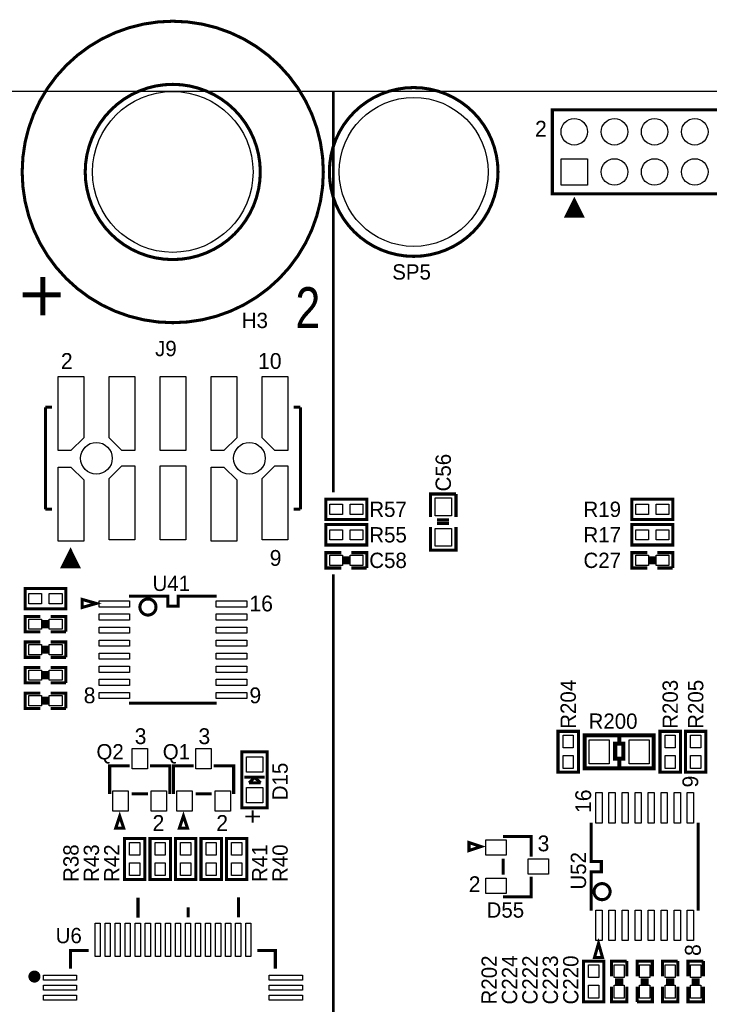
# Model space of a CAD drawing. Extents: x -19 to 391, y -43 to 244.
# Tile 7 of 34: x 72 to 107, y 45 to 94. Entities that reach past the tile are written whole.
import ezdxf

# ---------------------------------------------------------------- set-up
doc = ezdxf.new("R2010")
doc.units = 0
for name, color, linetype in [('BOARD_GEOMETRY_OUTLINE', 3, 'CONTINUOUS'), ('BOARD_GEOMETRY_SILKSCREEN_TOP', 1, 'CONTINUOUS'), ('PACKAGE_GEOMETRY_SILKSCREEN_TOP', 4, 'CONTINUOUS'), ('PIN_TOP', 5, 'CONTINUOUS'), ('REF_DES_SILKSCREEN_TOP', 6, 'CONTINUOUS')]:
    doc.layers.add(name, color=color, linetype=linetype)

msp = doc.modelspace()

# ---------------------------------------------------------------- linework, layer by layer
at = {"layer": 'BOARD_GEOMETRY_OUTLINE'}
msp.add_lwpolyline([(0, 0), (159.999934, 0), (159.999934, 90.000074), (0, 90.000074)], close=True, dxfattribs=at)
at = {"layer": 'BOARD_GEOMETRY_SILKSCREEN_TOP'}
for points, const_width in [([(88.000078, 90.000074), (88.000078, 70.050914)], 0.127), ([(73.533, 80.772), (73.533, 78.867)], 0.254), ([(72.517, 79.883), (74.422, 79.883)], 0.254), ([(88.000078, 65.986152), (88.000078, 33.499044)], 0.127)]:
    msp.add_lwpolyline(points, dxfattribs=dict(at, const_width=const_width))
at = {"layer": 'PACKAGE_GEOMETRY_SILKSCREEN_TOP'}
for points, const_width in [([(87.500206, 86.000082, 1), (72.499982, 86.000082, 1)], 0.1524), ([(84.35975, 86.000082, 1), (75.640438, 86.000082, 1)], 0.1524), ([(96.19996, 86.000082, 1), (87.80018, 86.000082, 1)], 0.1524), ([(79.165196, 64.352424, 1), (78.364804, 64.352576, 1)], 0.1524), ([(101.782626, 50.189892, 1), (100.982374, 50.190108, 1)], 0.1524), ([(73.25995, 45.964094, 1), (72.96023, 45.964094, 1)], 0.299974)]:
    msp.add_lwpolyline(points, format="xyb", close=True, dxfattribs=dict(at, const_width=const_width))
for points, const_width in [([(98.90506, 84.905088), (139.094972, 84.905088), (139.094972, 89.095072), (98.90506, 89.095072)], 0.1524), ([(100.000054, 84.600034), (99.600004, 83.800188), (100.400104, 83.800188)], 0.1524), ([(100.000054, 84.30514), (99.799902, 83.90509), (100.199952, 83.90509)], 0.249936), ([(87.63, 69.723), (89.662, 69.723), (89.662, 68.707), (87.63, 68.707)], 0.1524), ([(102.87, 69.723), (104.902, 69.723), (104.902, 68.707), (102.87, 68.707)], 0.1524), ([(87.63, 68.453), (89.662, 68.453), (89.662, 67.437), (87.63, 67.437)], 0.1524), ([(102.87, 68.453), (104.902, 68.453), (104.902, 67.437), (102.87, 67.437)], 0.1524), ([(74.909934, 67.15506), (74.509884, 66.35496), (75.309984, 66.35496)], 0.1524), ([(74.909934, 66.859912), (74.710036, 66.460116), (75.110086, 66.460116)], 0.249936), ([(74.676, 64.262), (72.644, 64.262), (72.644, 65.278), (74.676, 65.278)], 0.1524), ([(76.190094, 64.52997), (75.49007, 64.730122), (75.49007, 64.330072)], 0.1524), ([(100.203, 58.166), (100.203, 56.134), (99.187, 56.134), (99.187, 58.166)], 0.1524), ([(103.959914, 57.974992), (103.959914, 56.325008), (100.510086, 56.325008), (100.510086, 57.974992)], 0.199898), ([(105.283, 58.166), (105.283, 56.134), (104.267, 56.134), (104.267, 58.166)], 0.1524), ([(106.553, 58.166), (106.553, 56.134), (105.537, 56.134), (105.537, 58.166)], 0.1524), ([(102.434898, 56.799988), (102.035102, 56.799988), (102.035102, 57.55005), (102.434898, 57.55005)], 0.199898), ([(83.439, 54.356), (83.439, 57.15), (84.709, 57.15), (84.709, 54.356)], 0.1524), ([(77.359002, 53.952902), (77.159104, 53.352954), (77.5589, 53.352954)], 0.1524), ([(80.534002, 53.952902), (80.334104, 53.352954), (80.7339, 53.352954)], 0.1524), ([(77.597, 50.8), (77.597, 52.832), (78.613, 52.832), (78.613, 50.8)], 0.1524), ([(78.867, 50.8), (78.867, 52.832), (79.883, 52.832), (79.883, 50.8)], 0.1524), ([(80.137, 50.8), (80.137, 52.832), (81.153, 52.832), (81.153, 50.8)], 0.1524), ([(81.407, 50.8), (81.407, 52.832), (82.423, 52.832), (82.423, 50.8)], 0.1524), ([(83.693, 52.832), (83.693, 50.8), (82.677, 50.8), (82.677, 52.832)], 0.1524), ([(95.354902, 52.434998), (94.754954, 52.634896), (94.754954, 52.2351)], 0.1524), ([(101.20503, 47.615094), (101.004878, 46.91507), (101.404928, 46.91507)], 0.1524), ([(101.473, 46.736), (101.473, 44.704), (100.457, 44.704), (100.457, 46.736)], 0.1524)]:
    msp.add_lwpolyline(points, close=True, dxfattribs=dict(at, const_width=const_width))
for points, const_width in [([(73.66, 74.295), (73.66, 69.215)], 0.1524), ([(73.66, 74.295), (73.984104, 74.295)], 0.1524), ([(86.36, 74.295), (86.02472, 74.295)], 0.1524), ([(86.36, 69.215), (86.36, 74.295)], 0.1524), ([(92.837, 68.834), (92.837, 69.977), (94.107, 69.977)], 0.1524), ([(94.107, 69.977), (94.107, 68.834)], 0.1524), ([(73.66, 69.215), (73.984104, 69.215)], 0.1524), ([(86.36, 69.215), (86.02472, 69.215)], 0.1524), ([(93.7514, 68.6816), (93.1672, 68.6816)], 0.1524), ([(94.107, 68.326), (94.107, 67.183), (92.837, 67.183), (92.837, 68.326)], 0.1524), ([(93.7514, 68.5038), (93.1672, 68.5038)], 0.1524), ([(88.392, 66.294), (87.63, 66.294), (87.63, 67.056), (88.392, 67.056)], 0.1524), ([(88.9, 67.056), (89.662, 67.056), (89.662, 66.294)], 0.1524), ([(103.632, 66.294), (102.87, 66.294), (102.87, 67.056), (103.632, 67.056)], 0.1524), ([(104.14, 67.056), (104.902, 67.056), (104.902, 66.294)], 0.1524), ([(88.5698, 66.4718), (88.5698, 66.8782)], 0.1524), ([(88.7222, 66.4718), (88.7222, 66.8782)], 0.1524), ([(103.8098, 66.4718), (103.8098, 66.8782)], 0.1524), ([(103.9622, 66.4718), (103.9622, 66.8782)], 0.1524), ([(89.662, 66.294), (88.9, 66.294)], 0.1524), ([(104.902, 66.294), (104.14, 66.294)], 0.1524), ([(77.8256, 64.897), (79.756, 64.897), (79.756, 64.389), (80.264, 64.389), (80.264, 64.897), (82.1944, 64.897)], 0.1524), ([(73.406, 63.119), (72.644, 63.119), (72.644, 63.881), (73.406, 63.881)], 0.1524), ([(73.5838, 63.2968), (73.5838, 63.7032)], 0.1524), ([(73.7362, 63.2968), (73.7362, 63.7032)], 0.1524), ([(73.914, 63.881), (74.676, 63.881), (74.676, 63.119)], 0.1524), ([(74.676, 63.119), (73.914, 63.119)], 0.1524), ([(73.406, 61.849), (72.644, 61.849), (72.644, 62.611), (73.406, 62.611)], 0.1524), ([(73.5838, 62.0268), (73.5838, 62.4332)], 0.1524), ([(73.7362, 62.0268), (73.7362, 62.4332)], 0.1524), ([(73.914, 62.611), (74.676, 62.611), (74.676, 61.849)], 0.1524), ([(74.676, 61.849), (73.914, 61.849)], 0.1524), ([(73.406, 60.579), (72.644, 60.579), (72.644, 61.341), (73.406, 61.341)], 0.1524), ([(73.914, 61.341), (74.676, 61.341), (74.676, 60.579)], 0.1524), ([(73.5838, 60.7568), (73.5838, 61.1632)], 0.1524), ([(73.7362, 60.7568), (73.7362, 61.1632)], 0.1524), ([(74.676, 60.579), (73.914, 60.579)], 0.1524), ([(73.406, 59.309), (72.644, 59.309), (72.644, 60.071), (73.406, 60.071)], 0.1524), ([(73.5838, 59.4868), (73.5838, 59.8932)], 0.1524), ([(73.7362, 59.4868), (73.7362, 59.8932)], 0.1524), ([(73.914, 60.071), (74.676, 60.071), (74.676, 59.309)], 0.1524), ([(74.676, 59.309), (73.914, 59.309)], 0.1524), ([(82.1944, 59.563), (77.8256, 59.563)], 0.1524), ([(102.235, 57.600088), (102.235, 57.9501)], 0.199898), ([(102.235, 56.3499), (102.235, 56.74995)], 0.199898), ([(77.858874, 56.453024), (76.858876, 56.453024), (76.858876, 55.052976)], 0.1524), ([(79.859124, 55.052976), (79.859124, 56.453024), (78.859126, 56.453024)], 0.1524), ([(81.033874, 56.453024), (80.033876, 56.453024), (80.033876, 55.052976)], 0.1524), ([(83.034124, 55.052976), (83.034124, 56.453024), (82.034126, 56.453024)], 0.1524), ([(84.582, 55.88), (83.566, 55.88)], 0.1524), ([(84.074, 55.88), (83.7946, 55.6006)], 0.1524), ([(84.074, 55.9562), (84.074, 55.88)], 0.1524), ([(84.3788, 55.6006), (84.074, 55.88)], 0.1524), ([(83.7946, 55.6006), (84.0994, 55.6006)], 0.1524), ([(84.074, 55.6006), (84.074, 55.5498)], 0.1524), ([(84.0994, 55.6006), (84.3788, 55.6006)], 0.1524), ([(77.95895, 55.052976), (78.75905, 55.052976)], 0.1524), ([(81.13395, 55.052976), (81.93405, 55.052976)], 0.1524), ([(100.838, 49.2506), (100.838, 51.181), (101.346, 51.181), (101.346, 51.689), (100.838, 51.689), (100.838, 53.6194)], 0.1524), ([(106.172, 53.6194), (106.172, 49.2506)], 0.1524), ([(97.855024, 51.935126), (97.855024, 52.935124), (96.454976, 52.935124)], 0.1524), ([(96.454976, 51.83505), (96.454976, 51.03495)], 0.1524), ([(96.454976, 49.934876), (97.855024, 49.934876), (97.855024, 50.934874)], 0.1524), ([(83.27009, 48.90389), (83.27009, 49.903888)], 0.1524), ([(78.2701, 48.893984), (78.2701, 49.893982)], 0.1524), ([(80.769968, 48.91405), (80.769968, 49.413922)], 0.1524), ([(75.81011, 47.264066), (74.909934, 47.264066), (74.909934, 46.36389)], 0.1524), ([(85.110066, 46.36389), (85.110066, 47.264066), (84.20989, 47.264066)], 0.1524), ([(101.854, 45.974), (101.854, 46.736), (102.616, 46.736)], 0.1524), ([(102.616, 46.736), (102.616, 45.974)], 0.1524), ([(103.124, 45.974), (103.124, 46.736), (103.886, 46.736), (103.886, 45.974)], 0.1524), ([(104.394, 45.974), (104.394, 46.736), (105.156, 46.736)], 0.1524), ([(105.156, 46.736), (105.156, 45.974)], 0.1524), ([(105.664, 45.974), (105.664, 46.736), (106.426, 46.736)], 0.1524), ([(106.426, 46.736), (106.426, 45.974)], 0.1524), ([(102.4382, 45.7962), (102.0318, 45.7962)], 0.1524), ([(102.4382, 45.6438), (102.0318, 45.6438)], 0.1524), ([(103.3018, 45.7962), (103.7082, 45.7962)], 0.1524), ([(103.3018, 45.6438), (103.7082, 45.6438)], 0.1524), ([(104.9782, 45.7962), (104.5718, 45.7962)], 0.1524), ([(104.9782, 45.6438), (104.5718, 45.6438)], 0.1524), ([(106.2482, 45.7962), (105.8418, 45.7962)], 0.1524), ([(106.2482, 45.6438), (105.8418, 45.6438)], 0.1524), ([(102.616, 45.466), (102.616, 44.704), (101.854, 44.704), (101.854, 45.466)], 0.1524), ([(103.886, 45.466), (103.886, 44.704), (103.124, 44.704)], 0.1524), ([(103.124, 44.704), (103.124, 45.466)], 0.1524), ([(105.156, 45.466), (105.156, 44.704), (104.394, 44.704), (104.394, 45.466)], 0.1524), ([(106.426, 45.466), (106.426, 44.704), (105.664, 44.704), (105.664, 45.466)], 0.1524)]:
    msp.add_lwpolyline(points, dxfattribs=dict(at, const_width=const_width))
at = {"layer": 'PIN_TOP'}
for points in [[(99.339654, 85.339682), (99.339654, 86.660482), (100.660454, 86.660482), (100.660454, 85.339682)], [(74.295, 72.134984), (74.295, 75.814936), (75.565, 75.814936), (75.565, 72.769984), (74.93, 72.134984)], [(78.105, 75.814936), (78.105, 72.134984), (77.47, 72.134984), (76.835, 72.769984), (76.835, 75.814936)], [(79.375, 72.13346), (79.375, 75.81646), (80.645, 75.81646), (80.645, 72.13346)], [(81.915, 72.134984), (81.915, 75.814936), (83.185, 75.814936), (83.185, 72.769984), (82.55, 72.134984)], [(85.725, 75.814936), (85.725, 72.134984), (85.09, 72.134984), (84.455, 72.769984), (84.455, 75.814936)], [(74.295, 67.63004), (74.295, 71.309992), (74.93, 71.309992), (75.565, 70.674992), (75.565, 67.63004)], [(78.105, 71.375016), (78.105, 67.695064), (76.835, 67.695064), (76.835, 70.740016), (77.47, 71.375016)], [(79.375, 67.69354), (79.375, 71.37654), (80.645, 71.37654), (80.645, 67.69354)], [(81.915, 67.63004), (81.915, 71.309992), (82.55, 71.309992), (83.185, 70.674992), (83.185, 67.63004)], [(85.725, 71.375016), (85.725, 67.695064), (84.455, 67.695064), (84.455, 70.740016), (85.09, 71.375016)], [(93.0656, 69.7865), (93.8784, 69.7865), (93.8784, 68.8975), (93.0656, 68.8975)], [(87.8205, 68.961), (87.8205, 69.469), (88.4555, 69.469), (88.4555, 68.961)], [(88.8365, 68.961), (88.8365, 69.469), (89.4715, 69.469), (89.4715, 68.961)], [(103.0605, 68.961), (103.0605, 69.469), (103.6955, 69.469), (103.6955, 68.961)], [(104.0765, 68.961), (104.0765, 69.469), (104.7115, 69.469), (104.7115, 68.961)], [(87.8205, 67.691), (87.8205, 68.199), (88.4555, 68.199), (88.4555, 67.691)], [(88.8365, 67.691), (88.8365, 68.199), (89.4715, 68.199), (89.4715, 67.691)], [(93.0656, 68.2625), (93.8784, 68.2625), (93.8784, 67.3735), (93.0656, 67.3735)], [(103.0605, 67.691), (103.0605, 68.199), (103.6955, 68.199), (103.6955, 67.691)], [(104.0765, 67.691), (104.0765, 68.199), (104.7115, 68.199), (104.7115, 67.691)], [(88.4555, 66.929), (88.4555, 66.421), (87.8205, 66.421), (87.8205, 66.929)], [(89.4715, 66.929), (89.4715, 66.421), (88.8365, 66.421), (88.8365, 66.929)], [(103.6955, 66.929), (103.6955, 66.421), (103.0605, 66.421), (103.0605, 66.929)], [(104.7115, 66.929), (104.7115, 66.421), (104.0765, 66.421), (104.0765, 66.929)], [(73.4695, 65.024), (73.4695, 64.516), (72.8345, 64.516), (72.8345, 65.024)], [(74.4855, 65.024), (74.4855, 64.516), (73.8505, 64.516), (73.8505, 65.024)], [(76.327, 64.657478), (77.851, 64.657478), (77.851, 64.352678), (76.327, 64.352678)], [(82.169, 64.657478), (83.693, 64.657478), (83.693, 64.352678), (82.169, 64.352678)], [(73.4695, 63.754), (73.4695, 63.246), (72.8345, 63.246), (72.8345, 63.754)], [(74.4855, 63.754), (74.4855, 63.246), (73.8505, 63.246), (73.8505, 63.754)], [(76.327, 64.007492), (77.851, 64.007492), (77.851, 63.702692), (76.327, 63.702692)], [(82.169, 64.007492), (83.693, 64.007492), (83.693, 63.702692), (82.169, 63.702692)], [(76.327, 63.357506), (77.851, 63.357506), (77.851, 63.052706), (76.327, 63.052706)], [(82.169, 63.357506), (83.693, 63.357506), (83.693, 63.052706), (82.169, 63.052706)], [(73.4695, 62.484), (73.4695, 61.976), (72.8345, 61.976), (72.8345, 62.484)], [(74.4855, 62.484), (74.4855, 61.976), (73.8505, 61.976), (73.8505, 62.484)], [(76.327, 62.70752), (77.851, 62.70752), (77.851, 62.40272), (76.327, 62.40272)], [(82.169, 62.70752), (83.693, 62.70752), (83.693, 62.40272), (82.169, 62.40272)], [(76.327, 62.05728), (77.851, 62.05728), (77.851, 61.75248), (76.327, 61.75248)], [(82.169, 62.05728), (83.693, 62.05728), (83.693, 61.75248), (82.169, 61.75248)], [(76.327, 61.407294), (77.851, 61.407294), (77.851, 61.102494), (76.327, 61.102494)], [(82.169, 61.407294), (83.693, 61.407294), (83.693, 61.102494), (82.169, 61.102494)], [(73.4695, 61.214), (73.4695, 60.706), (72.8345, 60.706), (72.8345, 61.214)], [(74.4855, 61.214), (74.4855, 60.706), (73.8505, 60.706), (73.8505, 61.214)], [(76.327, 60.757308), (77.851, 60.757308), (77.851, 60.452508), (76.327, 60.452508)], [(82.169, 60.757308), (83.693, 60.757308), (83.693, 60.452508), (82.169, 60.452508)], [(73.4695, 59.944), (73.4695, 59.436), (72.8345, 59.436), (72.8345, 59.944)], [(74.4855, 59.944), (74.4855, 59.436), (73.8505, 59.436), (73.8505, 59.944)], [(76.327, 60.107322), (77.851, 60.107322), (77.851, 59.802522), (76.327, 59.802522)], [(82.169, 60.107322), (83.693, 60.107322), (83.693, 59.802522), (82.169, 59.802522)], [(99.441, 57.9755), (99.949, 57.9755), (99.949, 57.3405), (99.441, 57.3405)], [(104.521, 57.9755), (105.029, 57.9755), (105.029, 57.3405), (104.521, 57.3405)], [(105.791, 57.9755), (106.299, 57.9755), (106.299, 57.3405), (105.791, 57.3405)], [(101.730302, 57.7469), (101.730302, 56.5531), (100.739702, 56.5531), (100.739702, 57.7469)], [(103.730298, 57.7469), (103.730298, 56.5531), (102.739698, 56.5531), (102.739698, 57.7469)], [(77.978, 56.295036), (77.978, 57.311036), (78.74, 57.311036), (78.74, 56.295036)], [(81.153, 56.295036), (81.153, 57.311036), (81.915, 57.311036), (81.915, 56.295036)], [(84.4804, 56.134), (83.6676, 56.134), (83.6676, 56.896), (84.4804, 56.896)], [(99.441, 56.9595), (99.949, 56.9595), (99.949, 56.3245), (99.441, 56.3245)], [(104.521, 56.9595), (105.029, 56.9595), (105.029, 56.3245), (104.521, 56.3245)], [(105.791, 56.9595), (106.299, 56.9595), (106.299, 56.3245), (105.791, 56.3245)], [(84.4804, 54.61), (83.6676, 54.61), (83.6676, 55.372), (84.4804, 55.372)], [(77.02296, 54.194964), (77.02296, 55.210964), (77.78496, 55.210964), (77.78496, 54.194964)], [(78.93304, 54.194964), (78.93304, 55.210964), (79.69504, 55.210964), (79.69504, 54.194964)], [(80.19796, 54.194964), (80.19796, 55.210964), (80.95996, 55.210964), (80.95996, 54.194964)], [(82.10804, 54.194964), (82.10804, 55.210964), (82.87004, 55.210964), (82.87004, 54.194964)], [(101.077522, 53.594), (101.077522, 55.118), (101.382322, 55.118), (101.382322, 53.594)], [(101.727508, 53.594), (101.727508, 55.118), (102.032308, 55.118), (102.032308, 53.594)], [(102.377494, 53.594), (102.377494, 55.118), (102.682294, 55.118), (102.682294, 53.594)], [(103.02748, 53.594), (103.02748, 55.118), (103.33228, 55.118), (103.33228, 53.594)], [(103.67772, 53.594), (103.67772, 55.118), (103.98252, 55.118), (103.98252, 53.594)], [(104.327706, 53.594), (104.327706, 55.118), (104.632506, 55.118), (104.632506, 53.594)], [(104.977692, 53.594), (104.977692, 55.118), (105.282492, 55.118), (105.282492, 53.594)], [(105.627678, 53.594), (105.627678, 55.118), (105.932478, 55.118), (105.932478, 53.594)], [(78.359, 52.0065), (77.851, 52.0065), (77.851, 52.6415), (78.359, 52.6415)], [(79.629, 52.0065), (79.121, 52.0065), (79.121, 52.6415), (79.629, 52.6415)], [(80.899, 52.0065), (80.391, 52.0065), (80.391, 52.6415), (80.899, 52.6415)], [(82.169, 52.0065), (81.661, 52.0065), (81.661, 52.6415), (82.169, 52.6415)], [(82.931, 52.6415), (83.439, 52.6415), (83.439, 52.0065), (82.931, 52.0065)], [(95.596964, 52.77104), (96.612964, 52.77104), (96.612964, 52.00904), (95.596964, 52.00904)], [(78.359, 50.9905), (77.851, 50.9905), (77.851, 51.6255), (78.359, 51.6255)], [(79.629, 50.9905), (79.121, 50.9905), (79.121, 51.6255), (79.629, 51.6255)], [(80.899, 50.9905), (80.391, 50.9905), (80.391, 51.6255), (80.899, 51.6255)], [(82.169, 50.9905), (81.661, 50.9905), (81.661, 51.6255), (82.169, 51.6255)], [(82.931, 51.6255), (83.439, 51.6255), (83.439, 50.9905), (82.931, 50.9905)], [(97.697036, 51.816), (98.713036, 51.816), (98.713036, 51.054), (97.697036, 51.054)], [(95.596964, 50.86096), (96.612964, 50.86096), (96.612964, 50.09896), (95.596964, 50.09896)], [(101.077522, 47.752), (101.077522, 49.276), (101.382322, 49.276), (101.382322, 47.752)], [(101.727508, 47.752), (101.727508, 49.276), (102.032308, 49.276), (102.032308, 47.752)], [(102.377494, 47.752), (102.377494, 49.276), (102.682294, 49.276), (102.682294, 47.752)], [(103.02748, 47.752), (103.02748, 49.276), (103.33228, 49.276), (103.33228, 47.752)], [(103.67772, 47.752), (103.67772, 49.276), (103.98252, 49.276), (103.98252, 47.752)], [(104.327706, 47.752), (104.327706, 49.276), (104.632506, 49.276), (104.632506, 47.752)], [(104.977692, 47.752), (104.977692, 49.276), (105.282492, 49.276), (105.282492, 47.752)], [(105.627678, 47.752), (105.627678, 49.276), (105.932478, 49.276), (105.932478, 47.752)], [(76.132944, 46.963584), (76.132944, 48.614584), (76.386944, 48.614584), (76.386944, 46.963584)], [(76.63307, 46.963584), (76.63307, 48.614584), (76.88707, 48.614584), (76.88707, 46.963584)], [(77.132942, 46.963584), (77.132942, 48.614584), (77.386942, 48.614584), (77.386942, 46.963584)], [(77.633068, 46.963584), (77.633068, 48.614584), (77.887068, 48.614584), (77.887068, 46.963584)], [(78.13294, 46.963584), (78.13294, 48.614584), (78.38694, 48.614584), (78.38694, 46.963584)], [(78.633066, 46.963584), (78.633066, 48.614584), (78.887066, 48.614584), (78.887066, 46.963584)], [(79.132938, 46.963584), (79.132938, 48.614584), (79.386938, 48.614584), (79.386938, 46.963584)], [(79.633064, 46.963584), (79.633064, 48.614584), (79.887064, 48.614584), (79.887064, 46.963584)], [(80.132936, 46.963584), (80.132936, 48.614584), (80.386936, 48.614584), (80.386936, 46.963584)], [(80.633062, 46.963584), (80.633062, 48.614584), (80.887062, 48.614584), (80.887062, 46.963584)], [(81.132934, 46.963584), (81.132934, 48.614584), (81.386934, 48.614584), (81.386934, 46.963584)], [(81.63306, 46.963584), (81.63306, 48.614584), (81.88706, 48.614584), (81.88706, 46.963584)], [(82.132932, 46.963584), (82.132932, 48.614584), (82.386932, 48.614584), (82.386932, 46.963584)], [(82.633058, 46.963584), (82.633058, 48.614584), (82.887058, 48.614584), (82.887058, 46.963584)], [(83.13293, 46.963584), (83.13293, 48.614584), (83.38693, 48.614584), (83.38693, 46.963584)], [(83.633056, 46.963584), (83.633056, 48.614584), (83.887056, 48.614584), (83.887056, 46.963584)], [(100.711, 46.5455), (101.219, 46.5455), (101.219, 45.9105), (100.711, 45.9105)], [(101.981, 46.5455), (102.489, 46.5455), (102.489, 45.9105), (101.981, 45.9105)], [(103.759, 45.9105), (103.251, 45.9105), (103.251, 46.5455), (103.759, 46.5455)], [(104.521, 46.5455), (105.029, 46.5455), (105.029, 45.9105), (104.521, 45.9105)], [(105.791, 46.5455), (106.299, 46.5455), (106.299, 45.9105), (105.791, 45.9105)], [(73.559416, 45.787056), (73.559416, 46.041056), (75.210416, 46.041056), (75.210416, 45.787056)], [(84.809584, 45.787056), (84.809584, 46.041056), (86.460584, 46.041056), (86.460584, 45.787056)], [(73.559416, 45.28693), (73.559416, 45.54093), (75.210416, 45.54093), (75.210416, 45.28693)], [(84.809584, 45.28693), (84.809584, 45.54093), (86.460584, 45.54093), (86.460584, 45.28693)], [(100.711, 45.5295), (101.219, 45.5295), (101.219, 44.8945), (100.711, 44.8945)], [(101.981, 45.5295), (102.489, 45.5295), (102.489, 44.8945), (101.981, 44.8945)], [(103.759, 44.8945), (103.251, 44.8945), (103.251, 45.5295), (103.759, 45.5295)], [(104.521, 45.5295), (105.029, 45.5295), (105.029, 44.8945), (104.521, 44.8945)], [(105.791, 45.5295), (106.299, 45.5295), (106.299, 44.8945), (105.791, 44.8945)], [(73.559416, 44.787058), (73.559416, 45.041058), (75.210416, 45.041058), (75.210416, 44.787058)], [(84.809584, 44.787058), (84.809584, 45.041058), (86.460584, 45.041058), (86.460584, 44.787058)]]:
    msp.add_lwpolyline(points, close=True, dxfattribs=at)
for centre, radius in [((80.000094, 86.000082), 4.0005), ((92.00007, 86.000082), 3.7084), ((100.000054, 88.000078), 0.6604), ((102.00005, 88.000078), 0.6604), ((104.000046, 88.000078), 0.6604), ((106.000042, 88.000078), 0.6604), ((102.00005, 86.000082), 0.6604), ((104.000046, 86.000082), 0.6604), ((106.000042, 86.000082), 0.6604), ((76.2, 71.755), 0.7874), ((83.82, 71.755), 0.7874)]:
    msp.add_circle(centre, radius, dxfattribs=at)

# ---------------------------------------------------------------- texts
at = {"layer": 'BOARD_GEOMETRY_SILKSCREEN_TOP', "width": 0.825}
msp.add_text('2', height=2.032, dxfattribs=at).set_placement((86.106, 78.232))
at = {"layer": 'PACKAGE_GEOMETRY_SILKSCREEN_TOP'}
for s, p in [('2', (98.044, 87.757)), ('2', (74.429112, 76.201016)), ('10', (84.24799, 76.201016)), ('9', (84.828888, 66.400934)), ('16', (83.82, 64.135)), ('8', (75.565, 59.563)), ('9', (83.82, 59.563)), ('3', (78.105, 57.531)), ('3', (81.28, 57.531)), ('2', (78.994, 53.213)), ('2', (82.169, 53.213)), ('3', (98.171, 52.197)), ('2', (94.742, 50.165))]:
    msp.add_text(s, height=0.7874, dxfattribs=at).set_placement(p)
for s, p in [('9', (106.172, 55.372)), ('16', (100.838, 54.102)), ('8', (106.299, 46.99))]:
    msp.add_text(s, height=0.7874, rotation=90, dxfattribs=at).set_placement(p)
at = {"layer": 'PACKAGE_GEOMETRY_SILKSCREEN_TOP', "width": 0.95}
msp.add_text('+', height=1.016, rotation=90, dxfattribs=at).set_placement((84.47405, 53.553106))
at = {"layer": 'REF_DES_SILKSCREEN_TOP'}
for s, p in [('SP5', (90.932, 80.645)), ('H3', (83.439, 78.232)), ('J9', (79.121, 76.835)), ('R57', (89.789, 68.834)), ('R19', (100.457, 68.834)), ('R55', (89.789, 67.564)), ('R17', (100.457, 67.564)), ('C58', (89.789, 66.294)), ('C27', (100.457, 66.294)), ('U41', (78.994, 65.151)), ('R200', (100.711, 58.293)), ('Q2', (76.2, 56.769)), ('Q1', (79.502, 56.769)), ('D55', (95.631, 48.895)), ('U6', (74.168, 47.625))]:
    msp.add_text(s, height=0.762, dxfattribs=at).set_placement(p)
for s, p in [('C56', (93.853, 70.104)), ('R204', (100.076, 58.293)), ('R203', (105.156, 58.293)), ('R205', (106.426, 58.293)), ('D15', (85.725, 54.737)), ('R38', (75.311, 50.673)), ('R43', (76.327, 50.673)), ('R42', (77.343, 50.673)), ('R40', (85.725, 50.673)), ('R41', (84.709, 50.673)), ('U52', (100.584, 50.292)), ('R202', (96.139, 44.577)), ('C224', (97.155, 44.577)), ('C222', (98.171, 44.577)), ('C223', (99.187, 44.577)), ('C220', (100.203, 44.577))]:
    msp.add_text(s, height=0.762, rotation=90, dxfattribs=at).set_placement(p)

doc.saveas('drawing.dxf')
